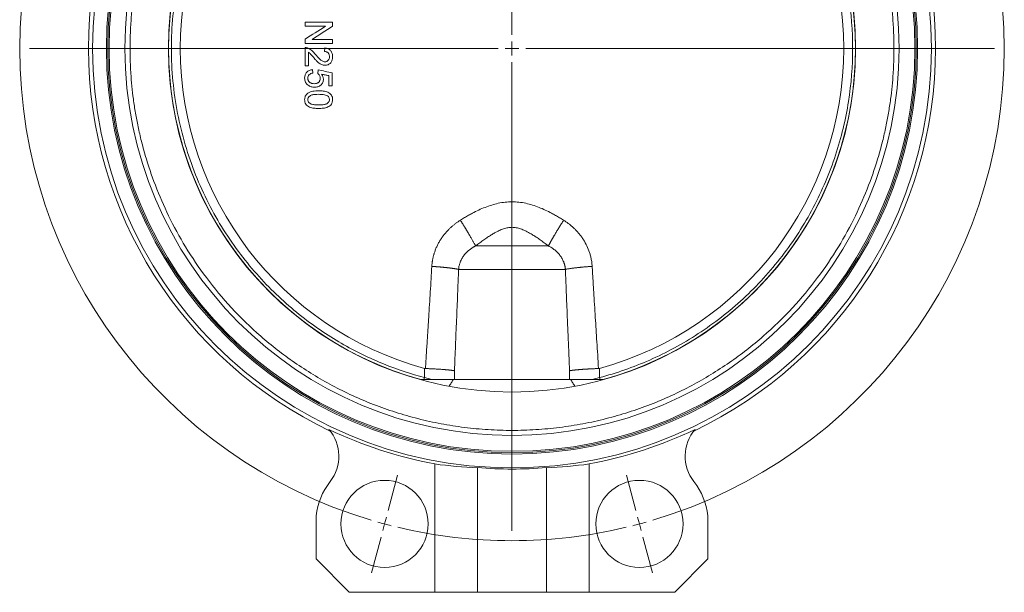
# Model space of a CAD drawing. Header units: millimetres. Extents: x 110 to 1108, y -176 to 1006.
# Tile 6 of 10: x 110 to 467, y 315 to 523. Entities that reach past the tile are written whole.
import ezdxf

# ---------------------------------------------------------------- set-up
doc = ezdxf.new("R2010")
doc.units = ezdxf.units.MM

# ---------------------------------------------------------------- blocks, each defined once
blk = doc.blocks.new('SW_CENTERMARKSYMBOL_2')
at = {"color": 0, "linetype": 'Continuous', "lineweight": 0}
for p, q in [((-1.29, 4.83), (-4.74, 17.68)), ((93.64, 4.83), (97.08, 17.68)), ((0, 0), (-0.65, 2.41)), ((0, 0), (0.65, -2.41)), ((46.17, -167.32), (46.17, 2.5)), ((92.35, 0), (91.7, -2.41)), ((92.35, 0), (92.99, 2.41)), ((1.29, -4.83), (4.74, -17.68)), ((91.05, -4.83), (87.61, -17.68)), ((46.17, -172.32), (46.17, -169.82)), ((41.17, -172.32), (-128.65, -172.32)), ((46.17, -172.32), (43.67, -172.32)), ((46.17, -172.32), (46.17, -174.82)), ((46.17, -172.32), (48.67, -172.32)), ((51.17, -172.32), (220.99, -172.32)), ((46.17, -177.32), (46.17, -347.14)), ((1.29, -339.81), (4.74, -326.97)), ((91.05, -339.81), (87.61, -326.97)), ((0, -344.64), (0.65, -342.23)), ((92.35, -344.64), (91.7, -342.23)), ((0, -344.64), (-0.65, -347.06)), ((92.35, -344.64), (92.99, -347.06)), ((-1.29, -349.47), (-4.74, -362.32)), ((93.64, -349.47), (97.08, -362.32))]:
    blk.add_line(p, q, dxfattribs=at)
for start, end in [(76.6058, 103.3942), (105, 105.8029), (104.1971, 105), (75, 75.8029), (74.1971, 75), (106.6058, 253.3942), (286.6058, 73.3942), (254.1971, 255), (255, 255.8029), (256.6058, 283.3942), (284.1971, 285), (285, 285.8029)]:
    blk.add_arc((46.17, -172.32), 178.4, start, end, dxfattribs=at)

msp = doc.modelspace()

# ---------------------------------------------------------------- linework, layer by layer
at = {"color": 7, "linetype": 'Continuous', "lineweight": 15}
for p, q in [((213.19, 512.83), (213.19, 506.29)), ((214.47, 506.29), (214.47, 511.18)), ((220.37, 512.7), (220.24, 511.42)), ((213.19, 506.29), (214.47, 506.29)), ((216.01, 503.6), (215.89, 504.88)), ((217.94, 504.75), (217.81, 503.47)), ((221.78, 498.99), (223.06, 498.99)), ((301.4, 440.95), (274.99, 440.95)), ((268.84, 432.47), (307.55, 432.47)), ((256.45, 396.57), (256.45, 393.22)), ((319.93, 396.57), (319.93, 393.22)), ((266.93, 392.51), (255.02, 392.51)), ((256.45, 393.22), (259.11, 392.51)), ((309.46, 392.51), (266.93, 392.51)), ((321.36, 392.51), (309.46, 392.51)), ((319.93, 393.22), (317.27, 392.51)), ((260.19, 315.51), (260.19, 361.92)), ((275.69, 360.59), (275.69, 315.51)), ((300.69, 315.51), (300.69, 360.59)), ((316.19, 315.51), (316.19, 361.92)), ((217.19, 343.12), (217.19, 327.51)), ((359.19, 327.51), (359.19, 343.12)), ((217.19, 327.51), (229.19, 315.51)), ((347.19, 315.51), (359.19, 327.51)), ((229.19, 315.51), (260.19, 315.51)), ((260.19, 315.51), (275.69, 315.51)), ((275.69, 315.51), (300.69, 315.51)), ((286.97, 315.41), (286.97, 315.51)), ((286.97, 315.41), (287.21, 315.41)), ((287.21, 315.41), (287.21, 315.51)), ((287.21, 315.41), (287.85, 315.41)), ((287.85, 315.41), (287.85, 315.51)), ((288.98, 315.41), (288.98, 315.51)), ((290.32, 315.41), (290.32, 315.51)), ((300.69, 315.51), (316.19, 315.51)), ((316.19, 315.51), (347.19, 315.51))]:
    msp.add_line(p, q, dxfattribs=at)
at = {"color": 8, "linetype": 'Continuous', "lineweight": 15}
for p, q in [((267.33, 392.51), (267.33, 395.72)), ((309.05, 395.72), (309.05, 392.51))]:
    msp.add_line(p, q, dxfattribs=at)
at = {"color": 7, "linetype": 'Continuous', "lineweight": 15}
for centre, radius in [((288.19, 512.51), 152), ((288.19, 512.51), 147), ((288.19, 512.51), 146.5), ((288.19, 512.51), 124.5), ((242.02, 340.19), 15.8), ((334.37, 340.19), 15.8)]:
    msp.add_circle(centre, radius, dxfattribs=at)
for centre, radius, start, end in [((288.19, 512.51), 146, 0, 180), ((288.19, 512.51), 153.5, 115.4135, 244.5865), ((288.19, 512.51), 140.25, 0, 180), ((288.19, 512.51), 153.5, 295.4135, 64.5865), ((288.19, 512.51), 124.45, 105.3682, 254.6318), ((288.19, 512.51), 124.45, 285.3682, 74.6318), ((288.19, 512.51), 120.2, 105.3112, 254.6888), ((288.19, 512.51), 120.2, 285.3112, 74.6888), ((288.19, 512.51), 146, 180, 360), ((288.19, 512.51), 140.25, 180, 0), ((288.19, 512.51), 153.17, 244.3244, 259.4667), ((210.43, 364.72), 15, 322.1698, 40.5162), ((288.19, 512.51), 153.17, 280.5333, 295.6756), ((365.96, 364.72), 15, 139.4838, 217.8302), ((288.19, 512.51), 152.43, 265.2963, 274.7037), ((242.02, 340.19), 25, 142.1698, 173.2494), ((334.37, 340.19), 25, 6.7506, 37.8302)]:
    msp.add_arc(centre, radius, start, end, dxfattribs=at)
for centre, start_param, end_param in [((281.43, 512.51), 4.572436, 4.674708), ((294.96, 512.51), 4.75007, 4.852342)]:
    msp.add_ellipse(centre, major_axis=(152.22, 0), ratio=0.999012, start_param=start_param, end_param=end_param, dxfattribs=at)
for points, knots in [([(426.61, 512.51), (426.61, 512.88), (426.61, 513.62), (426.59, 514.74), (426.57, 515.85), (426.54, 516.97), (426.5, 518.08), (426.45, 519.2), (426.39, 520.31), (426.25, 522.64), (425.96, 526.16), (425.4, 530.98), (424.65, 535.88), (423.69, 540.95), (422.51, 546.09), (420.58, 553.21), (417.5, 562.35), (412.68, 573.45), (406.54, 584.69), (398.97, 595.88), (389.89, 606.78), (379.23, 617.14), (367.02, 626.65), (355.71, 633.55), (345.99, 638.37), (338.34, 641.61), (330.42, 644.42), (322.27, 646.75), (313.92, 648.6), (305.43, 649.94), (296.84, 650.74), (288.19, 651.01), (279.55, 650.74), (270.96, 649.94), (262.47, 648.6), (254.12, 646.75), (245.97, 644.42), (238.05, 641.61), (230.4, 638.37), (220.68, 633.55), (209.36, 626.65), (197.15, 617.14), (186.5, 606.78), (177.41, 595.88), (169.84, 584.69), (163.71, 573.45), (158.88, 562.35), (155.8, 553.21), (153.87, 546.09), (152.7, 540.95), (151.73, 535.88), (150.98, 530.98), (150.42, 526.16), (150.1, 522.27), (149.93, 519.2), (149.84, 516.97), (149.79, 514.74), (149.78, 513.25), (149.78, 512.51)], [0, 0, 0, 0, 0.0025673, 0.0051341, 0.0077006, 0.010267, 0.0128334, 0.0154001, 0.017967, 0.0205346, 0.0314613, 0.0423891, 0.0540137, 0.0656394, 0.0779968, 0.0903553, 0.1165926, 0.144404, 0.1738197, 0.204846, 0.2374593, 0.2716004, 0.3071697, 0.3440234, 0.3628831, 0.3819903, 0.4013148, 0.4208243, 0.4404842, 0.4602586, 0.48011, 0.5000001, 0.5198902, 0.5397416, 0.559516, 0.5791759, 0.5986854, 0.6180099, 0.637117, 0.6559768, 0.6928305, 0.7283998, 0.7625409, 0.7951542, 0.8261804, 0.8555961, 0.8834076, 0.9096449, 0.9220022, 0.9343608, 0.9459853, 0.957611, 0.9685377, 0.9794656, 0.9845996, 0.9897325, 0.9948655, 1, 1, 1, 1]), ([(256.45, 631.79), (251.65, 630.52), (246.7, 628.89), (236.61, 624.78), (231.48, 622.3), (221.21, 616.36), (216.07, 612.89), (206.04, 604.86), (201.15, 600.3), (194.22, 592.62), (191.99, 589.93), (187.69, 584.27), (185.64, 581.3), (181.75, 575.12), (179.92, 571.91), (176.53, 565.25), (174.96, 561.8), (172.13, 554.72), (170.87, 551.08), (168.69, 543.65), (167.76, 539.86), (166.27, 532.17), (165.7, 528.27), (164.95, 520.41), (164.76, 516.46), (164.76, 508.55), (164.95, 504.6), (165.7, 496.75), (166.27, 492.85), (167.76, 485.16), (168.69, 481.36), (170.87, 473.93), (172.13, 470.29), (174.96, 463.21), (176.53, 459.77), (179.92, 453.11), (181.75, 449.89), (185.64, 443.71), (187.69, 440.75), (191.99, 435.09), (194.22, 432.39), (201.15, 424.72), (206.04, 420.16), (216.07, 412.13), (221.21, 408.66), (231.48, 402.71), (236.61, 400.23), (246.7, 396.12), (251.65, 394.5), (256.45, 393.22)], [0, 0, 0, 0, 0.0625, 0.0625, 0.125, 0.125, 0.1875, 0.1875, 0.25, 0.25, 0.28125, 0.28125, 0.3125, 0.3125, 0.34375, 0.34375, 0.375, 0.375, 0.40625, 0.40625, 0.4375, 0.4375, 0.46875, 0.46875, 0.5, 0.5, 0.53125, 0.53125, 0.5625, 0.5625, 0.59375, 0.59375, 0.625, 0.625, 0.65625, 0.65625, 0.6875, 0.6875, 0.71875, 0.71875, 0.75, 0.75, 0.8125, 0.8125, 0.875, 0.875, 0.9375, 0.9375, 1, 1, 1, 1]), ([(411.63, 512.51), (411.63, 518.78), (411.15, 525.21), (409.11, 538.18), (407.55, 544.72), (403.29, 557.63), (400.59, 564), (394.11, 576.28), (390.32, 582.19), (381.79, 593.28), (377.06, 598.46), (366.86, 607.88), (361.4, 612.13), (350.02, 619.56), (344.1, 622.75), (332.09, 628.06), (325.99, 630.18), (319.93, 631.79)], [0, 0, 0, 0, 0.125, 0.125, 0.25, 0.25, 0.375, 0.375, 0.5, 0.5, 0.625, 0.625, 0.75, 0.75, 0.875, 0.875, 1, 1, 1, 1]), ([(223.19, 522.06), (221.87, 522.06), (220.54, 522.06), (219.22, 522.06), (218.21, 522.06), (217.21, 522.06), (216.2, 522.06), (215.2, 522.06), (214.2, 522.06), (213.19, 522.06)], [0, 0, 0, 0, 0.00398855, 0.00398855, 0.00398855, 0.00701018, 0.00701018, 0.00701018, 0.01003185, 0.01003185, 0.01003185, 0.01003185]), ([(213.19, 520.65), (214.44, 520.65), (215.68, 520.65), (216.92, 520.65), (218.17, 520.65), (219.41, 520.65), (220.65, 520.65)], [0, 0, 0, 0, 0.00374325, 0.00374325, 0.00374325, 0.007486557, 0.007486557, 0.007486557, 0.007486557]), ([(223.19, 514.37), (221.87, 514.37), (220.54, 514.37), (219.22, 514.37), (218.21, 514.37), (217.21, 514.37), (216.2, 514.37), (215.2, 514.37), (214.2, 514.37), (213.19, 514.37)], [0, 0, 0, 0, 0.00398855, 0.00398855, 0.00398855, 0.00701018, 0.00701018, 0.00701018, 0.01003185, 0.01003185, 0.01003185, 0.01003185]), ([(223.19, 515.78), (221.95, 515.78), (220.7, 515.78), (219.46, 515.78), (218.22, 515.78), (216.97, 515.78), (215.73, 515.78)], [0, 0, 0, 0, 0.003742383, 0.003742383, 0.003742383, 0.007484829, 0.007484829, 0.007484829, 0.007484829]), ([(147.94, 512.51), (147.84, 512.51), (147.71, 512.51), (147.34, 512.51), (147.1, 512.51), (146.51, 512.51), (146.16, 512.51), (145.39, 512.51), (144.98, 512.51), (144.18, 512.51), (143.8, 512.51), (143.16, 512.51), (142.9, 512.51), (142.51, 512.51), (142.38, 512.51), (142.22, 512.51), (142.19, 512.51), (142.19, 512.51)], [0, 0, 0, 0, 0.125, 0.125, 0.25, 0.25, 0.375, 0.375, 0.5, 0.5, 0.625, 0.625, 0.75, 0.75, 0.875, 0.875, 1, 1, 1, 1]), ([(147.94, 512.51), (148.02, 512.51), (148.11, 512.51), (148.36, 512.51), (148.51, 512.51), (148.85, 512.51), (149.03, 512.51), (149.4, 512.51), (149.59, 512.51), (149.78, 512.51)], [0, 0, 0, 0, 0.25, 0.25, 0.5, 0.5, 0.75, 0.75, 1, 1, 1, 1]), ([(149.78, 512.51), (149.78, 512.13), (149.78, 511.39), (149.79, 510.27), (149.81, 509.16), (149.85, 508.04), (149.89, 506.93), (149.94, 505.81), (149.99, 504.7), (150.13, 502.38), (150.42, 498.85), (150.98, 494.03), (151.73, 489.13), (152.7, 484.06), (153.87, 478.93), (155.8, 471.8), (158.88, 462.67), (163.71, 451.56), (169.84, 440.32), (177.41, 429.13), (186.5, 418.23), (197.15, 407.87), (209.36, 398.37), (220.68, 391.46), (230.4, 386.64), (238.05, 383.4), (245.97, 380.6), (254.12, 378.26), (262.47, 376.41), (270.96, 375.08), (279.55, 374.27), (288.19, 374), (296.84, 374.27), (305.43, 375.08), (313.92, 376.41), (322.27, 378.26), (330.42, 380.6), (338.34, 383.4), (345.99, 386.64), (355.71, 391.46), (367.02, 398.37), (379.23, 407.87), (389.89, 418.23), (398.97, 429.13), (406.54, 440.32), (412.68, 451.56), (417.5, 462.67), (420.58, 471.8), (422.51, 478.93), (423.69, 484.06), (424.65, 489.13), (425.4, 494.03), (425.96, 498.85), (426.28, 502.75), (426.45, 505.81), (426.54, 508.04), (426.6, 510.27), (426.61, 511.76), (426.61, 512.51)], [0, 0, 0, 0, 0.002567, 0.005134, 0.007701, 0.010267, 0.012833, 0.0154, 0.017967, 0.020535, 0.031461, 0.042389, 0.054014, 0.065639, 0.077997, 0.090355, 0.116593, 0.144404, 0.17382, 0.204846, 0.237459, 0.2716, 0.30717, 0.344023, 0.362883, 0.38199, 0.401315, 0.420824, 0.440484, 0.460259, 0.48011, 0.5, 0.51989, 0.539742, 0.559516, 0.579176, 0.598685, 0.61801, 0.637117, 0.655977, 0.692831, 0.7284, 0.762541, 0.795154, 0.82618, 0.855596, 0.883408, 0.909645, 0.922002, 0.934361, 0.945985, 0.957611, 0.968538, 0.979466, 0.9846, 0.989733, 0.994866, 1, 1, 1, 1]), ([(213.19, 512.83), (213.27, 512.83), (213.34, 512.83), (213.49, 512.82), (213.57, 512.82), (213.72, 512.79), (213.79, 512.78), (213.94, 512.74), (214.01, 512.72), (214.08, 512.7)], [0, 0, 0, 0, 0.25, 0.25, 0.5, 0.5, 0.75, 0.75, 1, 1, 1, 1]), ([(216.93, 510.39), (216.74, 510.64), (216.54, 510.88), (216.13, 511.34), (215.91, 511.56), (215.44, 511.96), (215.19, 512.14), (214.66, 512.46), (214.37, 512.59), (214.08, 512.7)], [0, 0, 0, 0, 0.25, 0.25, 0.5, 0.5, 0.75, 0.75, 1, 1, 1, 1]), ([(216.33, 509.2), (216.04, 509.55), (215.75, 509.9), (215.31, 510.42), (215.16, 510.59), (214.84, 510.91), (214.66, 511.05), (214.47, 511.18)], [0, 0, 0, 0, 0.5, 0.5, 0.75, 0.75, 1, 1, 1, 1]), ([(220.42, 507.7), (220.23, 507.71), (220.05, 507.74), (219.69, 507.85), (219.51, 507.93), (219.02, 508.21), (218.74, 508.46), (217.92, 509.24), (217.42, 509.81), (216.93, 510.39)], [0, 0, 0, 0, 0.125, 0.125, 0.25, 0.25, 0.5, 0.5, 1, 1, 1, 1]), ([(220.24, 511.42), (220.49, 511.41), (220.73, 511.39), (221.08, 511.26), (221.19, 511.2), (221.39, 511.06), (221.49, 510.98), (221.73, 510.71), (221.86, 510.49), (221.97, 510.14), (222, 510.02), (222.03, 509.77), (222.04, 509.65), (222.04, 509.53)], [0, 0, 0, 0, 0.25, 0.25, 0.375, 0.375, 0.5, 0.5, 0.75, 0.75, 0.875, 0.875, 1, 1, 1, 1]), ([(220.37, 512.7), (220.77, 512.66), (221.15, 512.58), (221.71, 512.35), (221.88, 512.25), (222.2, 512.02), (222.35, 511.88), (222.74, 511.43), (222.92, 511.07), (223.09, 510.49), (223.13, 510.29), (223.18, 509.9), (223.19, 509.7), (223.19, 509.5)], [0, 0, 0, 0, 0.25, 0.25, 0.375, 0.375, 0.5, 0.5, 0.75, 0.75, 0.875, 0.875, 1, 1, 1, 1]), ([(319.93, 393.22), (325.99, 394.83), (332.09, 396.95), (344.1, 402.26), (350.02, 405.45), (361.4, 412.89), (366.86, 417.13), (377.06, 426.55), (381.79, 431.73), (390.32, 442.82), (394.11, 448.73), (400.59, 461.01), (403.29, 467.38), (407.55, 480.29), (409.11, 486.83), (411.15, 499.8), (411.63, 506.24), (411.63, 512.51)], [0, 0, 0, 0, 0.125, 0.125, 0.25, 0.25, 0.375, 0.375, 0.5, 0.5, 0.625, 0.625, 0.75, 0.75, 0.875, 0.875, 1, 1, 1, 1]), ([(411.63, 512.51), (411.75, 512.51), (411.87, 512.51), (412.12, 512.51), (412.24, 512.51), (412.43, 512.51), (412.51, 512.51), (412.61, 512.51), (412.63, 512.51), (412.63, 512.51)], [0, 0, 0, 0, 0.25, 0.25, 0.5, 0.5, 0.75, 0.75, 1, 1, 1, 1]), ([(428.44, 512.51), (428.37, 512.51), (428.27, 512.51), (428.02, 512.51), (427.87, 512.51), (427.54, 512.51), (427.36, 512.51), (426.98, 512.51), (426.79, 512.51), (426.61, 512.51)], [0, 0, 0, 0, 0.25, 0.25, 0.5, 0.5, 0.75, 0.75, 1, 1, 1, 1]), ([(428.44, 512.51), (428.54, 512.51), (428.68, 512.51), (429.05, 512.51), (429.29, 512.51), (429.88, 512.51), (430.23, 512.51), (430.99, 512.51), (431.41, 512.51), (432.2, 512.51), (432.58, 512.51), (433.22, 512.51), (433.49, 512.51), (433.88, 512.51), (434, 512.51), (434.16, 512.51), (434.19, 512.51), (434.19, 512.51)], [0, 0, 0, 0, 0.125, 0.125, 0.25, 0.25, 0.375, 0.375, 0.5, 0.5, 0.625, 0.625, 0.75, 0.75, 0.875, 0.875, 1, 1, 1, 1]), ([(220.43, 506.42), (220, 506.43), (219.59, 506.51), (218.79, 506.84), (218.44, 507.08), (217.77, 507.61), (217.46, 507.92), (216.88, 508.54), (216.61, 508.87), (216.33, 509.2)], [0, 0, 0, 0, 0.25, 0.25, 0.5, 0.5, 0.75, 0.75, 1, 1, 1, 1]), ([(222.04, 509.53), (222.03, 509.3), (222, 509.07), (221.87, 508.64), (221.77, 508.43), (221.54, 508.17), (221.46, 508.09), (221.28, 507.95), (221.18, 507.89), (220.88, 507.75), (220.65, 507.71), (220.42, 507.7)], [0, 0, 0, 0, 0.25, 0.25, 0.5, 0.5, 0.625, 0.625, 0.75, 0.75, 1, 1, 1, 1]), ([(223.19, 509.5), (223.19, 509.11), (223.15, 508.73), (222.98, 508.17), (222.91, 507.99), (222.72, 507.65), (222.61, 507.49), (222.36, 507.19), (222.22, 507.06), (221.91, 506.83), (221.74, 506.73), (221.39, 506.57), (221.2, 506.52), (220.82, 506.44), (220.63, 506.43), (220.43, 506.42)], [0, 0, 0, 0, 0.25, 0.25, 0.375, 0.375, 0.5, 0.5, 0.625, 0.625, 0.75, 0.75, 0.875, 0.875, 1, 1, 1, 1]), ([(213.06, 501.78), (213.07, 502.17), (213.11, 502.55), (213.3, 503.11), (213.38, 503.28), (213.58, 503.62), (213.7, 503.78), (213.96, 504.06), (214.1, 504.19), (214.41, 504.42), (214.58, 504.52), (215.11, 504.76), (215.5, 504.84), (215.89, 504.88)], [0, 0, 0, 0, 0.25, 0.25, 0.375, 0.375, 0.5, 0.5, 0.625, 0.625, 0.75, 0.75, 1, 1, 1, 1]), ([(216.01, 503.6), (215.78, 503.56), (215.55, 503.5), (215.11, 503.33), (214.9, 503.22), (214.55, 502.89), (214.42, 502.69), (214.25, 502.25), (214.23, 502.01), (214.22, 501.77)], [0, 0, 0, 0, 0.25, 0.25, 0.5, 0.5, 0.75, 0.75, 1, 1, 1, 1]), ([(218.71, 501.76), (218.7, 501.93), (218.69, 502.1), (218.62, 502.43), (218.57, 502.59), (218.41, 502.89), (218.31, 503.02), (218.08, 503.27), (217.95, 503.38), (217.81, 503.47)], [0, 0, 0, 0, 0.25, 0.25, 0.5, 0.5, 0.75, 0.75, 1, 1, 1, 1]), ([(217.94, 504.75), (218.79, 504.58), (220.5, 504.24), (222.21, 503.9), (223.06, 503.73)], [0, 0, 0, 0, 0.5, 1, 1, 1, 1]), ([(221.78, 502.68), (221.35, 502.77), (220.49, 502.94), (219.62, 503.11), (219.19, 503.19)], [0, 0, 0, 0, 0.5, 1, 1, 1, 1]), ([(219.19, 503.19), (219.29, 503.06), (219.38, 502.93), (219.55, 502.65), (219.62, 502.5), (219.8, 502.06), (219.85, 501.73), (219.86, 501.41)], [0, 0, 0, 0, 0.25, 0.25, 0.5, 0.5, 1, 1, 1, 1]), ([(223.06, 503.73), (223.06, 502.94), (223.06, 501.36), (223.06, 499.78), (223.06, 498.99)], [0, 0, 0, 0, 0.5, 1, 1, 1, 1]), ([(214.28, 499.24), (214.09, 499.39), (213.91, 499.56), (213.68, 499.84), (213.61, 499.93), (213.47, 500.14), (213.41, 500.25), (213.26, 500.58), (213.18, 500.81), (213.09, 501.28), (213.07, 501.53), (213.06, 501.78)], [0, 0, 0, 0, 0.25, 0.25, 0.375, 0.375, 0.5, 0.5, 0.75, 0.75, 1, 1, 1, 1]), ([(214.22, 501.77), (214.22, 501.62), (214.23, 501.48), (214.29, 501.19), (214.32, 501.05), (214.5, 500.65), (214.69, 500.42), (215.03, 500.16), (215.15, 500.08), (215.41, 499.95), (215.55, 499.9), (215.97, 499.79), (216.26, 499.76), (216.55, 499.75)], [0, 0, 0, 0, 0.125, 0.125, 0.25, 0.25, 0.5, 0.5, 0.625, 0.625, 0.75, 0.75, 1, 1, 1, 1]), ([(216.55, 499.75), (216.83, 499.76), (217.1, 499.79), (217.5, 499.9), (217.63, 499.95), (217.88, 500.08), (218, 500.16), (218.22, 500.34), (218.31, 500.44), (218.47, 500.67), (218.53, 500.8), (218.62, 501.06), (218.65, 501.2), (218.69, 501.48), (218.7, 501.62), (218.71, 501.76)], [0, 0, 0, 0, 0.25, 0.25, 0.375, 0.375, 0.5, 0.5, 0.625, 0.625, 0.75, 0.75, 0.875, 0.875, 1, 1, 1, 1]), ([(219.86, 501.41), (219.85, 501.2), (219.84, 501), (219.76, 500.6), (219.7, 500.41), (219.53, 500.04), (219.42, 499.86), (219.18, 499.54), (219.03, 499.39), (218.73, 499.12), (218.56, 499), (218.21, 498.8), (218.02, 498.72), (217.64, 498.59), (217.44, 498.55), (217.03, 498.49), (216.83, 498.48), (216.62, 498.47)], [0, 0, 0, 0, 0.125, 0.125, 0.25, 0.25, 0.375, 0.375, 0.5, 0.5, 0.625, 0.625, 0.75, 0.75, 0.875, 0.875, 1, 1, 1, 1]), ([(221.78, 498.99), (221.78, 499.6), (221.78, 500.83), (221.78, 502.07), (221.78, 502.68)], [0, 0, 0, 0, 0.5, 1, 1, 1, 1]), ([(213.06, 493.99), (213.07, 494.2), (213.09, 494.41), (213.16, 494.82), (213.21, 495.02), (213.37, 495.41), (213.48, 495.59), (213.73, 495.93), (213.87, 496.08), (214.03, 496.22)], [0, 0, 0, 0, 0.25, 0.25, 0.5, 0.5, 0.75, 0.75, 1, 1, 1, 1]), ([(214.03, 496.22), (214.32, 496.42), (214.64, 496.59), (215.3, 496.85), (215.64, 496.94), (216.34, 497.08), (216.7, 497.12), (217.41, 497.17), (217.77, 497.19), (218.12, 497.19)], [0, 0, 0, 0, 0.25, 0.25, 0.5, 0.5, 0.75, 0.75, 1, 1, 1, 1]), ([(216.62, 498.47), (216.41, 498.48), (216.2, 498.49), (215.79, 498.55), (215.58, 498.59), (214.99, 498.78), (214.62, 498.99), (214.28, 499.24)], [0, 0, 0, 0, 0.25, 0.25, 0.5, 0.5, 1, 1, 1, 1]), ([(218.12, 497.19), (218.69, 497.19), (219.25, 497.16), (220.08, 497.05), (220.35, 497), (220.9, 496.87), (221.17, 496.78), (221.69, 496.55), (221.94, 496.41), (222.39, 496.06), (222.59, 495.86), (222.91, 495.38), (223.02, 495.11), (223.16, 494.56), (223.19, 494.27), (223.19, 493.99)], [0, 0, 0, 0, 0.25, 0.25, 0.375, 0.375, 0.5, 0.5, 0.625, 0.625, 0.75, 0.75, 0.875, 0.875, 1, 1, 1, 1]), ([(218.12, 490.78), (217.56, 490.79), (217, 490.81), (216.17, 490.92), (215.9, 490.97), (215.35, 491.1), (215.08, 491.19), (214.56, 491.42), (214.32, 491.56), (213.86, 491.91), (213.66, 492.12), (213.34, 492.59), (213.24, 492.86), (213.1, 493.41), (213.07, 493.7), (213.06, 493.99)], [0, 0, 0, 0, 0.25, 0.25, 0.375, 0.375, 0.5, 0.5, 0.625, 0.625, 0.75, 0.75, 0.875, 0.875, 1, 1, 1, 1]), ([(218.13, 495.91), (217.72, 495.91), (217.32, 495.9), (216.51, 495.84), (216.1, 495.79), (215.52, 495.63), (215.32, 495.56), (214.97, 495.37), (214.81, 495.24), (214.6, 495.02), (214.54, 494.94), (214.42, 494.77), (214.37, 494.68), (214.26, 494.4), (214.23, 494.19), (214.22, 493.99)], [0, 0, 0, 0, 0.25, 0.25, 0.5, 0.5, 0.625, 0.625, 0.75, 0.75, 0.8125, 0.8125, 0.875, 0.875, 1, 1, 1, 1]), ([(214.22, 493.99), (214.23, 493.78), (214.26, 493.58), (214.41, 493.2), (214.53, 493.03), (214.81, 492.73), (214.98, 492.61), (215.33, 492.41), (215.52, 492.34), (216.11, 492.19), (216.52, 492.13), (217.32, 492.07), (217.72, 492.07), (218.13, 492.06)], [0, 0, 0, 0, 0.125, 0.125, 0.25, 0.25, 0.375, 0.375, 0.5, 0.5, 0.75, 0.75, 1, 1, 1, 1]), ([(223.19, 493.99), (223.18, 493.7), (223.15, 493.42), (223.05, 493.01), (223.01, 492.88), (222.9, 492.62), (222.83, 492.49), (222.61, 492.13), (222.41, 491.92), (221.96, 491.58), (221.7, 491.44), (221.18, 491.22), (220.92, 491.12), (220.37, 490.97), (220.09, 490.92), (219.25, 490.8), (218.69, 490.78), (218.12, 490.78)], [0, 0, 0, 0, 0.125, 0.125, 0.1875, 0.1875, 0.25, 0.25, 0.375, 0.375, 0.5, 0.5, 0.625, 0.625, 0.75, 0.75, 1, 1, 1, 1]), ([(221.35, 495.33), (221.11, 495.47), (220.86, 495.58), (220.33, 495.73), (220.06, 495.78), (219.24, 495.89), (218.68, 495.9), (218.13, 495.91)], [0, 0, 0, 0, 0.25, 0.25, 0.5, 0.5, 1, 1, 1, 1]), ([(218.13, 492.06), (218.53, 492.07), (218.94, 492.07), (219.75, 492.13), (220.15, 492.19), (220.74, 492.35), (220.93, 492.42), (221.29, 492.62), (221.46, 492.74), (221.67, 492.96), (221.73, 493.04), (221.84, 493.21), (221.89, 493.3), (222, 493.59), (222.03, 493.79), (222.04, 494)], [0, 0, 0, 0, 0.25, 0.25, 0.5, 0.5, 0.625, 0.625, 0.75, 0.75, 0.8125, 0.8125, 0.875, 0.875, 1, 1, 1, 1]), ([(222.04, 494), (222.04, 494.13), (222.02, 494.26), (221.97, 494.51), (221.92, 494.64), (221.74, 494.98), (221.56, 495.17), (221.35, 495.33)], [0, 0, 0, 0, 0.25, 0.25, 0.5, 0.5, 1, 1, 1, 1]), ([(269.49, 450.29), (269.74, 450.44), (270.23, 450.75), (270.97, 451.2), (271.7, 451.63), (272.42, 452.05), (273.14, 452.44), (274.37, 453.11), (276.11, 453.98), (278.44, 454.98), (280.8, 455.81), (283.23, 456.45), (285.69, 456.85), (288.2, 456.99), (290.71, 456.85), (293.18, 456.45), (295.62, 455.8), (297.97, 454.97), (300.3, 453.97), (302.28, 452.98), (303.99, 452.04), (305.44, 451.19), (306.4, 450.59), (306.9, 450.29)], [0, 0, 0, 0, 0.021937, 0.043451, 0.064552, 0.085252, 0.105562, 0.125496, 0.189465, 0.250645, 0.314569, 0.375862, 0.438026, 0.500088, 0.562614, 0.625144, 0.68622, 0.749918, 0.811116, 0.874968, 0.915005, 0.956651, 1, 1, 1, 1]), ([(259.14, 433.54), (259.15, 433.69), (259.17, 433.98), (259.21, 434.41), (259.26, 434.84), (259.31, 435.26), (259.38, 435.68), (259.46, 436.1), (259.54, 436.52), (259.63, 436.93), (259.73, 437.34), (259.84, 437.74), (259.96, 438.14), (260.17, 438.81), (260.51, 439.75), (261.02, 440.92), (261.6, 442.06), (262.25, 443.17), (262.96, 444.22), (263.74, 445.24), (264.57, 446.21), (265.41, 447.08), (266.22, 447.84), (267, 448.5), (267.81, 449.14), (268.63, 449.73), (269.2, 450.1), (269.49, 450.29)], [0, 0, 0, 0, 0.021362, 0.042587, 0.063687, 0.084671, 0.105548, 0.126329, 0.147022, 0.167637, 0.188183, 0.20867, 0.229105, 0.249498, 0.312292, 0.374659, 0.437746, 0.499699, 0.562384, 0.624607, 0.687644, 0.749884, 0.800421, 0.850595, 0.900513, 0.95028, 1, 1, 1, 1]), ([(269.49, 450.28), (269.55, 450.18), (269.68, 449.98), (269.87, 449.67), (270.07, 449.37), (270.25, 449.07), (270.44, 448.76), (270.63, 448.47), (270.81, 448.17), (270.99, 447.87), (271.17, 447.58), (271.35, 447.28), (271.53, 446.99), (271.71, 446.7), (271.88, 446.41), (272.05, 446.12), (272.23, 445.84), (272.4, 445.56), (272.56, 445.27), (272.78, 444.9), (273.05, 444.45), (273.35, 443.93), (273.63, 443.44), (273.9, 442.96), (274.15, 442.51), (274.39, 442.08), (274.6, 441.68), (274.81, 441.3), (274.93, 441.07), (274.99, 440.95)], [0, 0, 0, 0, 0.028281, 0.056363, 0.084278, 0.112053, 0.139714, 0.167287, 0.194798, 0.222269, 0.249727, 0.277193, 0.304693, 0.332249, 0.359887, 0.38763, 0.415503, 0.443532, 0.471741, 0.500159, 0.556346, 0.611933, 0.667098, 0.722022, 0.776894, 0.831914, 0.887292, 0.943246, 1, 1, 1, 1]), ([(301.4, 440.95), (301.43, 441.01), (301.49, 441.14), (301.6, 441.33), (301.7, 441.53), (301.81, 441.74), (301.93, 441.95), (302.05, 442.17), (302.17, 442.39), (302.3, 442.63), (302.43, 442.86), (302.57, 443.11), (302.71, 443.36), (302.86, 443.62), (303.01, 443.88), (303.16, 444.15), (303.32, 444.42), (303.49, 444.71), (303.71, 445.08), (303.98, 445.54), (304.32, 446.11), (304.66, 446.68), (305.02, 447.26), (305.38, 447.85), (305.75, 448.45), (306.12, 449.05), (306.51, 449.67), (306.77, 450.08), (306.9, 450.29)], [0, 0, 0, 0, 0.030363, 0.060484, 0.090359, 0.120004, 0.14945, 0.178735, 0.207897, 0.236974, 0.265998, 0.295002, 0.324015, 0.353064, 0.382177, 0.411379, 0.440697, 0.470156, 0.499782, 0.555703, 0.611078, 0.666108, 0.720987, 0.775905, 0.831059, 0.886654, 0.942901, 1, 1, 1, 1]), ([(306.9, 450.29), (307.04, 450.19), (307.32, 450.01), (307.75, 449.73), (308.16, 449.44), (308.57, 449.14), (308.98, 448.83), (309.37, 448.51), (309.77, 448.18), (310.15, 447.84), (310.53, 447.49), (311.09, 446.96), (311.8, 446.23), (312.63, 445.26), (313.41, 444.24), (314.36, 442.84), (315.39, 440.97), (316.18, 439), (316.66, 437.36), (316.91, 436.24), (317.08, 435.26), (317.18, 434.4), (317.23, 433.83), (317.25, 433.54)], [0, 0, 0, 0, 0.024788, 0.049576, 0.074375, 0.0992, 0.124061, 0.148974, 0.17395, 0.199002, 0.224145, 0.249392, 0.311442, 0.374454, 0.436892, 0.499651, 0.622375, 0.748299, 0.810648, 0.873927, 0.915654, 0.957653, 1, 1, 1, 1]), ([(274.99, 440.95), (275.25, 441.15), (275.76, 441.54), (276.52, 442.1), (277.26, 442.64), (277.98, 443.15), (278.68, 443.64), (279.36, 444.1), (280.02, 444.53), (280.66, 444.94), (281.28, 445.31), (281.96, 445.71), (282.71, 446.12), (283.77, 446.64), (285.08, 447.18), (286.65, 447.61), (288.21, 447.75), (289.78, 447.6), (291.36, 447.17), (292.66, 446.62), (293.72, 446.09), (294.68, 445.57), (295.8, 444.9), (297.09, 444.07), (298.46, 443.12), (299.91, 442.08), (300.89, 441.34), (301.4, 440.95)], [0, 0, 0, 0, 0.032552, 0.06401, 0.094383, 0.123685, 0.151933, 0.179143, 0.20534, 0.230549, 0.2548, 0.278129, 0.309667, 0.339499, 0.39681, 0.449881, 0.500559, 0.551741, 0.60514, 0.662177, 0.692069, 0.723672, 0.771006, 0.822114, 0.877218, 0.936475, 1, 1, 1, 1]), ([(274.99, 440.95), (274.87, 440.89), (274.64, 440.77), (274.3, 440.58), (273.96, 440.38), (273.64, 440.16), (273.32, 439.94), (273, 439.72), (272.44, 439.27), (271.66, 438.58), (270.77, 437.54), (270.01, 436.39), (269.54, 435.39), (269.26, 434.62), (269.11, 434.09), (268.98, 433.55), (268.89, 433.01), (268.86, 432.65), (268.84, 432.47)], [0, 0, 0, 0, 0.0359517, 0.0717986, 0.1075606, 0.1432571, 0.1789072, 0.2145295, 0.250142, 0.3755466, 0.5003993, 0.6257732, 0.7504993, 0.8007397, 0.8507921, 0.9006749, 0.9504056, 1, 1, 1, 1]), ([(307.55, 432.47), (307.54, 432.57), (307.52, 432.77), (307.48, 433.08), (307.43, 433.38), (307.37, 433.68), (307.3, 433.98), (307.22, 434.28), (307.13, 434.57), (307.03, 434.87), (306.8, 435.49), (306.36, 436.41), (305.61, 437.55), (304.71, 438.59), (303.86, 439.35), (303.14, 439.9), (302.58, 440.28), (302, 440.63), (301.6, 440.84), (301.4, 440.95)], [0, 0, 0, 0, 0.027767, 0.055575, 0.083426, 0.111323, 0.139269, 0.167266, 0.195318, 0.223429, 0.251601, 0.376241, 0.501526, 0.626109, 0.751243, 0.813225, 0.875279, 0.937503, 1, 1, 1, 1]), ([(256.83, 396.51), (256.89, 397.46), (257.01, 399.34), (257.18, 402.12), (257.35, 404.82), (257.52, 407.47), (257.68, 410.04), (257.84, 412.55), (258.05, 415.77), (258.29, 419.67), (258.58, 424.35), (258.86, 428.94), (259.05, 432.04), (259.14, 433.54)], [0, 0, 0, 0, 0.0770361, 0.152202, 0.2254982, 0.2969252, 0.3664839, 0.4341753, 0.5000006, 0.6280825, 0.7499967, 0.8782799, 1, 1, 1, 1]), ([(259.14, 433.54), (259.26, 433.54), (259.49, 433.52), (259.85, 433.5), (260.19, 433.47), (260.54, 433.45), (260.87, 433.42), (261.2, 433.4), (261.53, 433.37), (261.85, 433.35), (262.17, 433.32), (262.48, 433.29), (262.79, 433.26), (263.09, 433.24), (263.39, 433.21), (263.68, 433.18), (263.97, 433.15), (264.26, 433.12), (264.54, 433.09), (264.82, 433.06), (265.09, 433.03), (265.36, 432.99), (265.62, 432.96), (265.88, 432.93), (266.14, 432.9), (266.39, 432.86), (266.64, 432.83), (266.88, 432.8), (267.12, 432.76), (267.35, 432.73), (267.58, 432.69), (267.8, 432.65), (268.02, 432.62), (268.23, 432.58), (268.44, 432.54), (268.65, 432.5), (268.77, 432.48), (268.84, 432.47)], [0, 0, 0, 0, 0.030844, 0.061279, 0.091326, 0.121014, 0.150368, 0.179418, 0.208194, 0.236725, 0.265042, 0.293172, 0.321143, 0.348979, 0.376702, 0.404335, 0.431896, 0.459406, 0.486885, 0.514352, 0.541827, 0.569328, 0.596876, 0.624489, 0.652189, 0.679997, 0.707933, 0.736022, 0.764287, 0.792753, 0.821448, 0.850401, 0.879641, 0.909197, 0.939093, 0.969354, 1, 1, 1, 1]), ([(268.84, 432.47), (268.78, 431.09), (268.69, 428.7), (268.57, 425.63), (268.44, 422.5), (268.29, 418.76), (268.1, 414.12), (267.9, 409.44), (267.71, 404.85), (267.52, 400.31), (267.4, 397.25), (267.34, 395.72)], [0, 0, 0, 0, 0.11209, 0.195423, 0.25, 0.367916, 0.5, 0.629193, 0.75, 0.875003, 1, 1, 1, 1]), ([(317.25, 433.54), (317.12, 433.54), (316.88, 433.52), (316.51, 433.5), (316.15, 433.47), (315.79, 433.45), (315.43, 433.42), (315.08, 433.39), (314.73, 433.36), (314.38, 433.33), (314.04, 433.31), (313.69, 433.27), (313.36, 433.24), (313.02, 433.21), (312.69, 433.18), (312.36, 433.14), (312.03, 433.11), (311.63, 433.07), (311.15, 433.01), (310.62, 432.95), (310.11, 432.88), (309.62, 432.81), (309.16, 432.75), (308.72, 432.68), (308.3, 432.61), (307.91, 432.54), (307.67, 432.49), (307.55, 432.47)], [0, 0, 0, 0, 0.031829, 0.063446, 0.09488, 0.126161, 0.157318, 0.18838, 0.219377, 0.250338, 0.281291, 0.312264, 0.343287, 0.374387, 0.405592, 0.436931, 0.468432, 0.500126, 0.556173, 0.611729, 0.666945, 0.721975, 0.776975, 0.832108, 0.887541, 0.943447, 1, 1, 1, 1]), ([(309.05, 395.72), (309.01, 396.74), (308.93, 398.78), (308.8, 401.84), (308.68, 404.7), (308.56, 407.56), (308.43, 410.62), (308.27, 414.48), (308.09, 418.76), (307.92, 422.96), (307.75, 427.47), (307.62, 430.54), (307.55, 432.47)], [0, 0, 0, 0, 0.083332, 0.166665, 0.25, 0.316991, 0.400323, 0.5, 0.632078, 0.75, 0.842563, 1, 1, 1, 1]), ([(317.25, 433.54), (317.29, 432.8), (317.38, 431.29), (317.52, 429.01), (317.66, 426.66), (317.85, 423.56), (318.09, 419.67), (318.38, 415.15), (318.66, 410.63), (318.95, 406.11), (319.25, 401.38), (319.45, 398.16), (319.55, 396.51)], [0, 0, 0, 0, 0.060038, 0.121718, 0.185039, 0.250004, 0.371912, 0.5, 0.616416, 0.738552, 0.866412, 1, 1, 1, 1]), ([(256.83, 396.51), (256.8, 396.52), (256.74, 396.52), (256.64, 396.53), (256.55, 396.55), (256.48, 396.56), (256.45, 396.57)], [0, 0, 0, 0, 0.247095, 0.49555, 0.746236, 1, 1, 1, 1]), ([(267.34, 395.72), (267.28, 395.73), (267.17, 395.75), (267, 395.78), (266.82, 395.8), (266.63, 395.83), (266.43, 395.86), (266.22, 395.88), (266, 395.91), (265.78, 395.94), (265.55, 395.96), (265.3, 395.99), (265.05, 396.01), (264.8, 396.04), (264.53, 396.06), (264.25, 396.09), (263.97, 396.11), (263.68, 396.14), (263.38, 396.16), (262.95, 396.2), (262.4, 396.24), (261.72, 396.28), (261.02, 396.32), (260.33, 396.36), (259.63, 396.4), (258.93, 396.43), (258.23, 396.46), (257.53, 396.49), (257.06, 396.51), (256.83, 396.51)], [0, 0, 0, 0, 0.028413, 0.05663, 0.084662, 0.112526, 0.140248, 0.167855, 0.195378, 0.222846, 0.250291, 0.277739, 0.305214, 0.332741, 0.360343, 0.388044, 0.415867, 0.443838, 0.47198, 0.500319, 0.560178, 0.618499, 0.675509, 0.731402, 0.786354, 0.84054, 0.894128, 0.947255, 1, 1, 1, 1]), ([(319.55, 396.51), (319.43, 396.51), (319.19, 396.5), (318.83, 396.49), (318.48, 396.48), (318.14, 396.46), (317.8, 396.45), (317.47, 396.44), (317.16, 396.42), (316.84, 396.41), (316.54, 396.39), (316.24, 396.38), (315.95, 396.36), (315.66, 396.34), (315.38, 396.33), (315.11, 396.31), (314.84, 396.29), (314.57, 396.28), (314.32, 396.26), (314.07, 396.24), (313.82, 396.23), (313.58, 396.21), (313.35, 396.19), (313.12, 396.17), (312.89, 396.15), (312.67, 396.14), (312.46, 396.12), (312.25, 396.1), (312.04, 396.08), (311.84, 396.06), (311.65, 396.04), (311.46, 396.03), (311.27, 396.01), (311.09, 395.99), (310.91, 395.97), (310.74, 395.95), (310.58, 395.93), (310.41, 395.91), (310.26, 395.89), (310.1, 395.88), (309.96, 395.86), (309.81, 395.84), (309.67, 395.82), (309.54, 395.8), (309.41, 395.78), (309.29, 395.76), (309.16, 395.74), (309.09, 395.73), (309.05, 395.72)], [0, 0, 0, 0, 0.027728, 0.054866, 0.081447, 0.107505, 0.133072, 0.158184, 0.182872, 0.207168, 0.231098, 0.254691, 0.277968, 0.300953, 0.323663, 0.346116, 0.368328, 0.390315, 0.412091, 0.433669, 0.455063, 0.476285, 0.497346, 0.518258, 0.539031, 0.559676, 0.580202, 0.60062, 0.620937, 0.641164, 0.661309, 0.681382, 0.701389, 0.721342, 0.741247, 0.761114, 0.780952, 0.80077, 0.820579, 0.840389, 0.860211, 0.880055, 0.899929, 0.919843, 0.939803, 0.959814, 0.979879, 1, 1, 1, 1]), ([(319.93, 396.57), (319.89, 396.56), (319.81, 396.54), (319.68, 396.52), (319.6, 396.52), (319.56, 396.51)], [0, 0, 0, 0, 0.337623, 0.670282, 1, 1, 1, 1]), ([(256.45, 393.22), (256.42, 393.1), (256.37, 392.91), (256.31, 392.69), (256.28, 392.57), (256.27, 392.52), (256.26, 392.51)], [0, 0, 0, 0, 0.447013, 0.687322, 0.93263, 1, 1, 1, 1]), ([(265.41, 390.11), (265.66, 390.52), (266.17, 391.32), (266.68, 392.11), (266.93, 392.51)], [0, 0, 0, 0, 0.508203, 1, 1, 1, 1]), ([(309.46, 392.51), (309.71, 392.11), (310.22, 391.32), (310.72, 390.52), (310.98, 390.11)], [0, 0, 0, 0, 0.491797, 1, 1, 1, 1]), ([(320.12, 392.51), (320.12, 392.52), (320.11, 392.57), (320.07, 392.69), (320.01, 392.91), (319.97, 393.1), (319.93, 393.22)], [0, 0, 0, 0, 0.06737, 0.312678, 0.552987, 1, 1, 1, 1])]:
    msp.add_open_spline(points, degree=3, knots=knots, dxfattribs=at)
for points in [[(213.19, 522.06), (213.19, 521.59), (213.19, 521.12), (213.19, 520.65)], [(223.19, 520.57), (223.19, 521.07), (223.19, 521.57), (223.19, 522.06)], [(220.65, 520.65), (218.17, 519.05), (215.68, 517.46), (213.19, 515.86)], [(215.73, 515.78), (218.22, 517.38), (220.7, 518.97), (223.19, 520.57)], [(213.19, 515.86), (213.19, 515.36), (213.19, 514.87), (213.19, 514.37)], [(223.19, 514.37), (223.19, 514.84), (223.19, 515.31), (223.19, 515.78)]]:
    msp.add_open_spline(points, degree=3, dxfattribs=at)

# ---------------------------------------------------------------- block references
at = {"color": 7, "linetype": 'Continuous', "lineweight": 0}
msp.add_blockref('SW_CENTERMARKSYMBOL_2', (242.02, 684.83), dxfattribs=at)

doc.saveas('drawing.dxf')
